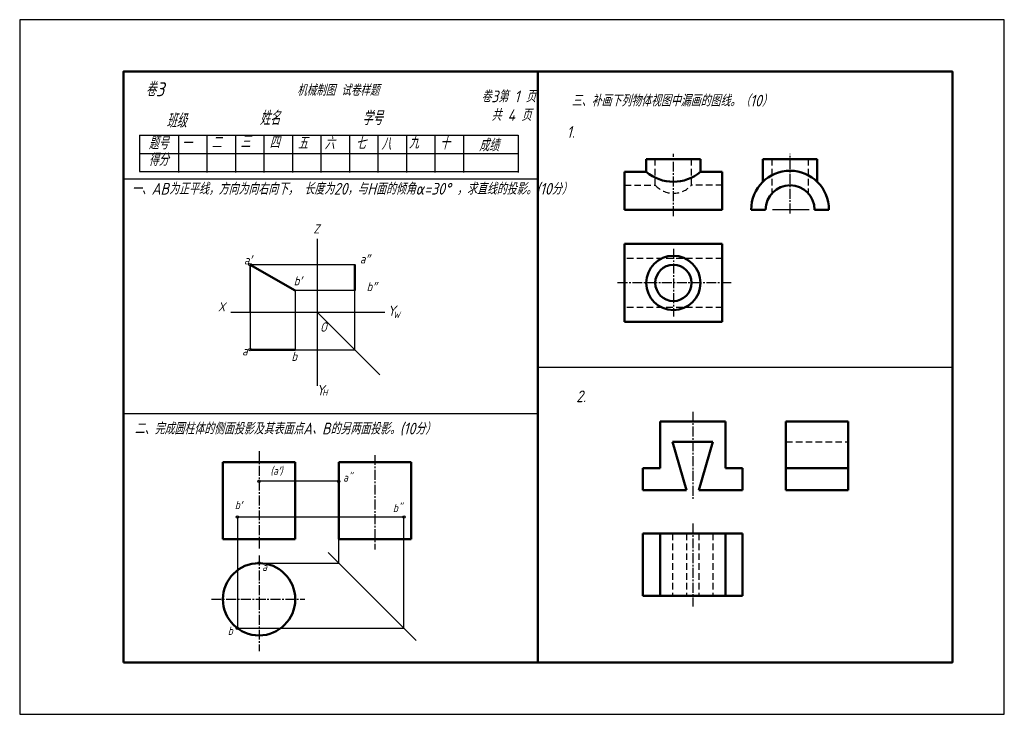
# Model space of a CAD drawing. Header units: millimetres. Extents: x 0 to 380, y 0 to 268.
import ezdxf

# ---------------------------------------------------------------- set-up
doc = ezdxf.new("R2010")
doc.units = ezdxf.units.MM
doc.header["$LTSCALE"] = 0.4
for name, pattern in [('CENTER2', [28.575, 19.05, -3.175, 3.175, -3.175]), ('DASHED', [19.05, 12.7, -6.35]), ('DASHED2', [9.525, 6.35, -3.175]), ('HIDDEN', [9.525, 6.35, -3.175])]:
    doc.linetypes.add(name, pattern=pattern)
for name, color, linetype, lineweight in [('图层8', 7, 'Continuous', 25), ('点画线层', 3, 'CENTER2', 25), ('答案层', 1, 'Continuous', 25), ('粗实线', 210, 'Continuous', 50), ('粗实线层', 7, 'Continuous', 50), ('虚线层', 2, 'DASHED', 25)]:
    doc.layers.add(name, color=color, linetype=linetype, lineweight=lineweight)
for name, color, linetype in [('细实线', 7, 'Continuous'), ('细实线层', 7, 'Continuous'), ('虚线', 52, 'DASHED2')]:
    doc.layers.add(name, color=color, linetype=linetype)
doc.styles.add('工程字体', font='gbeitc.shx', dxfattribs={"bigfont": 'gbcbig.shx'})
doc.styles.add('工程斜体', font='gbeitc.shx', dxfattribs={"bigfont": 'gbcbig.shx'})

msp = doc.modelspace()

# ---------------------------------------------------------------- linework, layer by layer
at = {"color": 7}
msp.add_lwpolyline([(0, 0), (380, 0), (380, 268), (0, 268)], close=True, dxfattribs=at)
at = {"layer": '点画线层', "color": 7, "ltscale": 0.5}
for p, q in [((252.28, 192.26), (252.28, 216.24)), ((297.32, 193.23), (297.32, 216.22)), ((252.28, 179.6), (252.28, 153.46)), ((274.56, 166.44), (230.61, 166.44)), ((259.74, 116.74), (259.74, 82.98)), ((92.38, 101.55), (92.38, 63.99)), ((137.09, 100.02), (137.09, 63.6)), ((259.74, 73.6), (259.74, 41.63)), ((92.38, 61.21), (92.38, 24.39)), ((73.98, 44.37), (110.02, 44.37))]:
    msp.add_line(p, q, dxfattribs=at)
at = {"layer": '答案层', "lineweight": 50}
for p, q in [((88.94, 173.48), (106.26, 163.48)), ((129.38, 173.55), (129.38, 163.48)), ((89.44, 140.68), (106.26, 140.68)), ((247.14, 69.72), (247.14, 45.72)), ((272.34, 69.72), (272.34, 45.72))]:
    msp.add_line(p, q, dxfattribs=at)
at = {"layer": '答案层'}
for p, q in [((89.43, 173.55), (129.38, 173.55)), ((129.38, 163.48), (106.26, 163.48)), ((106.26, 163.48), (106.26, 140.68)), ((129.38, 140.68), (129.38, 163.48)), ((88.94, 140.68), (129.38, 140.68))]:
    msp.add_line(p, q, dxfattribs=at)
at = {"layer": '答案层', "lineweight": 50, "ltscale": 0.5}
for p, q in [((151.04, 97.23), (123.14, 97.23)), ((123.14, 97.23), (123.14, 67.53)), ((151.04, 67.53), (151.04, 97.23)), ((151.04, 67.53), (123.14, 67.53))]:
    msp.add_line(p, q, dxfattribs=at)
at = {"layer": '答案层', "color": 4, "ltscale": 0.4}
for p, q in [((122.69, 89.92), (92.83, 89.92)), ((123.14, 58.32), (123.14, 89.92)), ((84.05, 76.12), (84.05, 33.18)), ((148.28, 76.12), (84.05, 76.12)), ((148.28, 33.18), (148.28, 76.12)), ((152.96, 28.5), (119.01, 62.45)), ((92.38, 58.32), (123.14, 58.32)), ((84.05, 33.18), (148.28, 33.18))]:
    msp.add_line(p, q, dxfattribs=at)
at = {"layer": '答案层', "linetype": 'HIDDEN'}
for p, q in [((251.94, 69.72), (251.94, 45.72)), ((257.34, 69.72), (257.34, 45.72)), ((262.14, 69.72), (262.14, 45.72)), ((267.54, 69.72), (267.54, 45.72))]:
    msp.add_line(p, q, dxfattribs=at)
at = {"layer": '答案层', "ltscale": 0.5}
for centre in [(123.14, 89.92), (148.28, 76.12), (92.38, 58.32), (84.05, 33.18)]:
    msp.add_circle(centre, 0.45, dxfattribs=at)
at = {"layer": '答案层', "lineweight": 50}
msp.add_arc((252.28, 221.45), 16, 229.075, 310.925, dxfattribs=at)
at = {"layer": '答案层', "color": 1, "linetype": 'DASHED', "ltscale": 0.5}
msp.add_arc((252.28, 210.46), 9.43, 222.2054, 317.7946, dxfattribs=at)
at = {"layer": '粗实线', "color": 7}
msp.add_line((200, 248), (200, 20), dxfattribs=at)
msp.add_lwpolyline([(40, 20), (360, 20), (360, 248), (40, 248)], close=True, dxfattribs=at)
at = {"layer": '粗实线层', "color": 7, "ltscale": 0.5}
for p, q in [((241.8, 214.25), (262.76, 214.25)), ((241.8, 209.36), (241.8, 214.25)), ((262.76, 209.36), (262.76, 214.25)), ((286.84, 214.25), (307.8, 214.25)), ((286.84, 214.25), (286.84, 205.45)), ((307.8, 214.25), (307.8, 205.45)), ((233.42, 194.69), (233.42, 209.36)), ((233.42, 209.36), (241.8, 209.36)), ((271.15, 209.36), (262.76, 209.36)), ((271.15, 194.69), (271.15, 209.36)), ((233.42, 194.69), (271.15, 194.69)), ((282.3, 194.69), (287.89, 194.69)), ((306.75, 194.69), (312.34, 194.69)), ((233.42, 181.46), (271.15, 181.46)), ((233.42, 151.42), (233.42, 181.46)), ((271.15, 181.46), (271.15, 151.42)), ((271.15, 151.42), (233.42, 151.42)), ((247.14, 94.92), (247.14, 112.92)), ((247.14, 112.92), (272.34, 112.92)), ((272.34, 112.92), (272.34, 94.92)), ((295.74, 86.52), (295.74, 112.92)), ((295.74, 112.92), (319.74, 112.92)), ((319.74, 112.92), (319.74, 86.52)), ((259.74, 105.12), (251.94, 105.12)), ((257.34, 86.52), (251.94, 105.12)), ((259.74, 105.12), (267.54, 105.12)), ((262.14, 86.52), (267.54, 105.12)), ((106.33, 97.23), (78.43, 97.23)), ((78.43, 97.23), (78.43, 67.53)), ((106.33, 67.53), (106.33, 97.23)), ((247.14, 94.92), (240.54, 94.92)), ((240.54, 94.92), (240.54, 86.52)), ((272.34, 94.92), (278.94, 94.92)), ((278.94, 94.92), (278.94, 86.52)), ((295.74, 94.92), (319.74, 94.92)), ((240.54, 86.52), (257.34, 86.52)), ((278.94, 86.52), (262.14, 86.52)), ((319.74, 86.52), (295.74, 86.52)), ((240.54, 69.72), (278.94, 69.72)), ((240.54, 45.72), (240.54, 69.72)), ((278.94, 69.72), (278.94, 45.72)), ((106.33, 67.53), (78.43, 67.53)), ((278.94, 45.72), (240.54, 45.72))]:
    msp.add_line(p, q, dxfattribs=at)
for centre, radius in [((252.28, 166.44), 10.48), ((252.28, 166.44), 6.99), ((92.38, 44.37), 13.95)]:
    msp.add_circle(centre, radius, dxfattribs=at)
for radius in [15.02, 9.43]:
    msp.add_arc((297.32, 194.69), radius, 0, 180, dxfattribs=at)
at = {"layer": '细实线', "color": 7}
for p, q in [((46.28, 223.41), (192.39, 223.41)), ((46.28, 223.41), (46.28, 209.41)), ((61.27, 223.41), (61.27, 209.05)), ((72.27, 223.41), (72.27, 209.05)), ((83.27, 223.41), (83.27, 209.05)), ((94.27, 223.41), (94.27, 209.05)), ((105.27, 223.41), (105.27, 209.05)), ((116.27, 223.41), (116.27, 209.05)), ((127.27, 223.41), (127.27, 209.05)), ((138.27, 223.41), (138.27, 209.05)), ((149.27, 223.41), (149.27, 209.05)), ((160.27, 223.41), (160.27, 209.05)), ((171.27, 223.41), (171.27, 209.05)), ((192.39, 223.41), (192.39, 209.05)), ((46.28, 216.41), (192.39, 216.41)), ((46.28, 209.41), (192.39, 209.41)), ((40, 206.6), (200, 206.6)), ((200, 134), (360, 134)), ((40, 116), (200, 116))]:
    msp.add_line(p, q, dxfattribs=at)
at = {"layer": '细实线层', "color": 7, "ltscale": 0.5}
for p, q in [((304.65, 194.69), (290.5, 194.69)), ((114.85, 183.46), (114.85, 126.72)), ((88.94, 155.21), (88.94, 172.98)), ((88.94, 172.98), (88.94, 141.18)), ((81.52, 155.21), (140.94, 155.21)), ((114.85, 155.21), (139.04, 131.02))]:
    msp.add_line(p, q, dxfattribs=at)
for centre, radius in [((88.94, 173.48), 0.5), ((88.94, 140.68), 0.5), ((92.38, 89.92), 0.45), ((84.05, 76.12), 0.45)]:
    msp.add_circle(centre, radius, dxfattribs=at)
at = {"layer": '虚线层', "color": 7, "ltscale": 0.5}
for p, q in [((245.3, 204.12), (245.3, 214.25)), ((259.27, 204.12), (259.27, 214.25)), ((290.34, 214.25), (290.34, 201.03)), ((304.31, 214.25), (304.31, 201.03)), ((233.42, 204.12), (245.3, 204.12)), ((271.15, 204.12), (259.27, 204.12)), ((271.15, 175.87), (233.42, 175.87)), ((271.15, 157.01), (233.42, 157.01)), ((295.74, 105.12), (319.74, 105.12))]:
    msp.add_line(p, q, dxfattribs=at)

# ---------------------------------------------------------------- texts
at = {"layer": '图层8', "color": 7, "style": '工程字体'}
for s, p in [('一、AB为正平线，方向为向右向下， 长度为20，与H面的倾角α=30° ，求直线的投影。(10分）', (43.24, 200.51)), ('二、完成圆柱体的侧面投影及其表面点A、B的另两面投影。(10分）', (44.35, 108))]:
    msp.add_text(s, height=4.5, dxfattribs=at).set_placement(p)
at = {"layer": '答案层', "attachment_point": 1, "style": '工程斜体'}
for s, insert, char_height, width in [('a″', (131.29, 177.46), 3.5, 3.4408), ('b′', (105.76, 169), 3.5, 3.4408), ('b″', (133.87, 166.77), 3.5, 3.4408), ('b', (104.87, 139.86), 3.5, 3.4408), ('a"', (124.8, 92.95), 3.15, 8.2546), ('a', (93.55, 58.48), 3.15, 5.1603), ('b', (80.3, 33.8), 3.15, 3.8923)]:
    msp.add_mtext(s, dxfattribs=dict(at, insert=insert, char_height=char_height, width=width))
at = {"layer": '答案层', "insert": (144.02, 81.17), "char_height": 3.15, "attachment_point": 1, "style": '工程斜体'}
msp.add_mtext('b"', dxfattribs=at)
at = {"layer": '细实线', "color": 7, "style": '工程字体'}
for s, height, p in [('卷3', 5.4, (48.65, 238.46)), ('   机械制图 试卷样题', 4.32, (100, 238.64)), ('卷3第 1 页', 4.5, (178.15, 236.15)), ('三、补画下列物体视图中漏画的图线。（10）', 4.5, (213, 234.53)), ('班级', 5.4, (56.62, 226.33)), ('姓名', 5.4, (92.62, 227.33)), ('学号', 5.4, (132.22, 227.33)), ('共 4 页', 4.5, (182.04, 228.95)), ('题号', 4.8, (49.74, 217.99)), ('一', 4.8, (62.57, 217.99)), ('二', 4.8, (74.02, 218.25)), ('三', 4.8, (85.2, 218.52)), ('四', 4.8, (96.38, 218.25)), ('五', 4.8, (107.29, 217.99)), ('六', 4.8, (117.67, 217.99)), ('七', 4.8, (129.65, 217.99)), ('八', 4.8, (139.5, 217.72)), ('九', 4.8, (150.15, 218.25)), ('十', 4.8, (162.13, 217.99)), ('成绩', 4.8, (177.25, 217.21)), ('得分', 4.8, (49.74, 211.6))]:
    msp.add_text(s, height=height, dxfattribs=at).set_placement(p)
at = {"layer": '细实线层', "color": 7, "ltscale": 0.5, "style": '工程斜体'}
for s, height, p in [('Y', 4.03, (141.95, 153.7)), ('W', 2.42, (144.17, 152.91)), ('O', 3.6, (115.9, 147.63)), ('Y', 4.03, (114.51, 123.07)), ('H', 2.42, (116.74, 122.93))]:
    msp.add_text(s, height=height, dxfattribs=at).set_placement(p)
at = {"layer": '细实线层', "color": 7, "attachment_point": 1, "style": '工程斜体'}
for s, insert, char_height, width in [('Z', (113.33, 189.03), 3.5, 3.4408), ('a′', (86.52, 177.05), 3.5, 3.4408), ('X', (76.57, 158.96), 3.5, 3.4408), ('a', (85.84, 141.97), 3.5, 3.4408), ('(a′)', (96.75, 95.55), 3.15, 8.2546), ('b′', (83.02, 82.35), 3.15, 3.8923)]:
    msp.add_mtext(s, dxfattribs=dict(at, insert=insert, char_height=char_height, width=width))
at = {"layer": '虚线', "color": 7, "style": '工程字体'}
for s, p in [('1.', (211.13, 222.43)), ('2.', (214.78, 120.43))]:
    msp.add_text(s, height=4.5, dxfattribs=at).set_placement(p)

doc.saveas('drawing.dxf')
